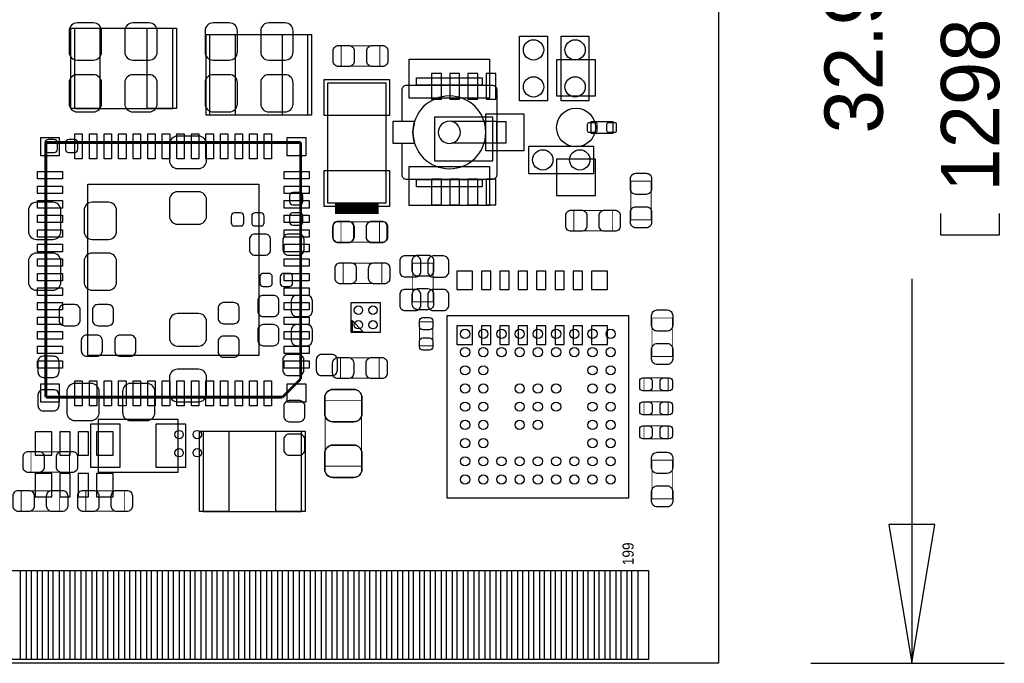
# Model space of a CAD drawing. Extents: x -19 to 83, y 27 to 85.
# Tile 8 of 10: x 56 to 83, y 34 to 52. Entities that reach past the tile are written whole.
import ezdxf

# ---------------------------------------------------------------- set-up
doc = ezdxf.new("R2010")
doc.units = 0
for name, color, linetype in [('BG_DIMENSION', 1, 'CONTINUOUS'), ('BG_OUTLINE', 3, 'CONTINUOUS'), ('PG_ASSEMBLY_TOP', 7, 'CONTINUOUS'), ('PIN_BOTTOM', 40, 'CONTINUOUS'), ('PIN_TOP', 5, 'CONTINUOUS')]:
    doc.layers.add(name, color=color, linetype=linetype)

msp = doc.modelspace()

# ---------------------------------------------------------------- linework, layer by layer
at = {"layer": 'BG_DIMENSION'}
for points in [[(82.5119, 46.355), (82.5119, 45.7581), (80.9117, 45.7581), (80.9117, 46.355)], [(80.1116, 44.55795), (80.1116, 33.993836)], [(79.4766, 37.803836), (80.1116, 33.993836), (80.7466, 37.803836), (79.4766, 37.803836)], [(77.339952, 33.993836), (82.6516, 33.993836)]]:
    msp.add_lwpolyline(points, dxfattribs=at)
at = {"layer": 'BG_OUTLINE'}
msp.add_lwpolyline([(74.799952, 55.992776, 0.414214), (72.800972, 53.993796, 0.414214), (74.799952, 51.994816), (74.799952, 33.993836), (23.949152, 33.993836), (23.949152, 37.493956, 0.414214), (23.451312, 37.994336, 0.414214), (22.950932, 37.493956), (22.950932, 33.993836), (7.200392, 33.993836), (7.200392, 51.994816, 0.414214), (9.199372, 53.993796, 0.414214), (7.200392, 55.992776), (7.199884, 66.987928), (74.799952, 66.987928)], format="xyb", close=True, dxfattribs=at)
at = {"layer": 'PG_ASSEMBLY_TOP'}
for points in [[(57.102248, 51.441096), (57.102248, 49.241202)], [(59.802268, 51.441096), (57.102248, 51.441096)], [(59.802268, 49.241202), (59.802268, 51.441096)], [(63.517018, 51.263296), (60.816998, 51.263296)], [(60.816998, 51.263296), (60.816998, 49.063402)], [(63.517018, 49.063402), (63.517018, 51.263296)], [(69.33438, 49.452276), (69.33438, 51.230276)], [(69.33438, 51.230276), (70.09638, 51.230276)], [(70.09638, 51.230276), (70.09638, 49.452276)], [(70.47738, 51.230276), (71.23938, 51.230276)], [(70.47738, 49.452276), (70.47738, 51.230276)], [(71.23938, 51.230276), (71.23938, 49.452276)], [(66.231008, 49.883568), (68.576952, 49.883568)], [(66.104008, 48.88357), (66.104008, 49.756568)], [(68.703952, 49.756568), (68.703952, 47.410624)], [(57.102248, 49.241202), (59.802268, 49.241202)], [(70.09638, 49.452276), (69.33438, 49.452276)], [(71.23938, 49.452276), (70.47738, 49.452276)], [(60.816998, 49.063402), (63.517018, 49.063402)], [(68.703952, 48.88357), (67.458082, 48.88357)], [(66.104008, 47.410624), (66.104008, 48.283622)], [(68.703952, 48.283622), (67.458082, 48.283622)], [(69.58838, 47.445676), (69.58838, 48.207676)], [(69.58838, 48.207676), (71.36638, 48.207676)], [(71.36638, 48.207676), (71.36638, 47.445676)], [(71.36638, 47.445676), (69.58838, 47.445676)], [(68.576952, 47.283624), (66.231008, 47.283624)], [(67.335908, 43.544744), (67.335908, 38.5445)], [(72.336152, 43.544744), (67.335908, 43.544744)], [(72.336152, 38.5445), (72.336152, 43.544744)], [(63.33871, 40.36568), (60.63869, 40.36568)], [(60.63869, 40.36568), (60.63869, 38.165786)], [(63.33871, 38.165786), (63.33871, 40.36568)], [(67.335908, 38.5445), (72.336152, 38.5445)], [(60.63869, 38.165786), (63.33871, 38.165786)]]:
    msp.add_lwpolyline(points, dxfattribs=at)
for points, const_width in [([(64.431672, 50.961798), (65.491868, 50.961798)], 0.024892), ([(64.431672, 50.401982), (64.431672, 50.961798)], 0.024892), ([(65.491868, 50.961798), (65.491868, 50.401982)], 0.024892), ([(65.491868, 50.401982), (64.431672, 50.401982)], 0.024892), ([(56.316626, 48.30572), (56.316626, 41.30548)], 0.0762), ([(63.316866, 48.30572), (56.316626, 48.30572)], 0.0762), ([(63.316866, 41.805606), (63.316866, 48.30572)], 0.0762), ([(72.390254, 46.179486), (72.390254, 47.239682)], 0.024892), ([(72.390254, 47.239682), (72.95007, 47.239682)], 0.024892), ([(72.95007, 47.239682), (72.95007, 46.179486)], 0.024892), ([(64.261492, 46.491652), (65.460372, 46.491652)], 0.29972), ([(70.82028, 45.875194), (70.82028, 46.43501)], 0.024892), ([(70.82028, 46.43501), (71.880476, 46.43501)], 0.024892), ([(71.880476, 46.43501), (71.880476, 45.875194)], 0.024892), ([(64.42456, 46.1264), (65.484756, 46.1264)], 0.024892), ([(64.42456, 45.566584), (64.42456, 46.1264)], 0.024892), ([(65.484756, 46.1264), (65.484756, 45.566584)], 0.024892), ([(72.95007, 46.179486), (72.390254, 46.179486)], 0.024892), ([(71.880476, 45.875194), (70.82028, 45.875194)], 0.024892), ([(65.484756, 45.566584), (64.42456, 45.566584)], 0.024892), ([(64.485266, 44.991274), (65.545462, 44.991274)], 0.024892), ([(64.485266, 44.431458), (64.485266, 44.991274)], 0.024892), ([(65.545462, 44.991274), (65.545462, 44.431458)], 0.024892), ([(66.395854, 43.928284), (66.395854, 44.98848)], 0.024892), ([(66.395854, 44.98848), (66.95567, 44.98848)], 0.024892), ([(66.95567, 44.98848), (66.95567, 43.928284)], 0.024892), ([(65.545462, 44.431458), (64.485266, 44.431458)], 0.024892), ([(66.95567, 43.928284), (66.395854, 43.928284)], 0.024892), ([(66.585846, 42.715942), (66.585846, 43.375834)], 0.024892), ([(66.585846, 43.375834), (66.946018, 43.375834)], 0.024892), ([(66.946018, 43.375834), (66.946018, 42.715942)], 0.024892), ([(72.970898, 42.422318), (72.970898, 43.482514)], 0.024892), ([(72.970898, 43.482514), (73.530714, 43.482514)], 0.024892), ([(73.530714, 43.482514), (73.530714, 42.422318)], 0.024892), ([(66.946018, 42.715942), (66.585846, 42.715942)], 0.024892), ([(64.415162, 42.385488), (65.475358, 42.385488)], 0.024892), ([(64.415162, 41.825672), (64.415162, 42.385488)], 0.024892), ([(65.475358, 42.385488), (65.475358, 41.825672)], 0.024892), ([(73.530714, 42.422318), (72.970898, 42.422318)], 0.024892), ([(62.81674, 41.30548), (63.316866, 41.805606)], 0.0762), ([(65.475358, 41.825672), (64.415162, 41.825672)], 0.024892), ([(72.752458, 41.840404), (73.41235, 41.840404)], 0.024892), ([(72.752458, 41.480232), (72.752458, 41.840404)], 0.024892), ([(73.41235, 41.840404), (73.41235, 41.480232)], 0.024892), ([(73.41235, 41.480232), (72.752458, 41.480232)], 0.024892), ([(56.316626, 41.30548), (62.81674, 41.30548)], 0.0762), ([(63.989966, 39.409878), (63.989966, 41.209722)], 0.024892), ([(63.989966, 41.209722), (64.990218, 41.209722)], 0.024892), ([(64.990218, 41.209722), (64.990218, 39.409878)], 0.024892), ([(72.752458, 41.180512), (73.41235, 41.180512)], 0.024892), ([(72.752458, 40.82034), (72.752458, 41.180512)], 0.024892), ([(73.41235, 41.180512), (73.41235, 40.82034)], 0.024892), ([(73.41235, 40.82034), (72.752458, 40.82034)], 0.024892), ([(72.752458, 40.52062), (73.41235, 40.52062)], 0.024892), ([(72.752458, 40.160448), (72.752458, 40.52062)], 0.024892), ([(73.41235, 40.52062), (73.41235, 40.160448)], 0.024892), ([(73.41235, 40.160448), (72.752458, 40.160448)], 0.024892), ([(55.908194, 39.246302), (55.908194, 39.806118)], 0.024892), ([(55.908194, 39.806118), (56.96839, 39.806118)], 0.024892), ([(56.96839, 39.806118), (56.96839, 39.246302)], 0.024892), ([(72.970898, 38.512496), (72.970898, 39.572692)], 0.024892), ([(72.970898, 39.572692), (73.530714, 39.572692)], 0.024892), ([(73.530714, 39.572692), (73.530714, 38.512496)], 0.024892), ([(56.96839, 39.246302), (55.908194, 39.246302)], 0.024892), ([(64.990218, 39.409878), (63.989966, 39.409878)], 0.024892), ([(55.636668, 38.175692), (55.636668, 38.735508)], 0.024892), ([(55.636668, 38.735508), (56.696864, 38.735508)], 0.024892), ([(56.696864, 38.735508), (56.696864, 38.175692)], 0.024892), ([(57.413398, 38.735508), (58.473594, 38.735508)], 0.024892), ([(57.413398, 38.175692), (57.413398, 38.735508)], 0.024892), ([(58.473594, 38.735508), (58.473594, 38.175692)], 0.024892), ([(73.530714, 38.512496), (72.970898, 38.512496)], 0.024892), ([(56.696864, 38.175692), (55.636668, 38.175692)], 0.024892), ([(58.473594, 38.175692), (57.413398, 38.175692)], 0.024892)]:
    msp.add_lwpolyline(points, dxfattribs=dict(at, const_width=const_width))
for points in [[(68.30568, 49.883568), (66.50228, 49.883568), (66.50228, 50.082196), (68.30568, 50.082196)], [(65.661032, 46.641512), (64.060832, 46.641512), (64.060832, 49.943512), (65.661032, 49.943512)], [(68.95338, 48.283622), (68.703952, 48.283622), (68.703952, 48.88357), (68.95338, 48.88357)], [(71.29018, 48.870616), (71.29018, 48.560736), (71.89978, 48.560736), (71.89978, 48.870616)], [(68.30568, 47.084996), (66.50228, 47.084996), (66.50228, 47.283624), (68.30568, 47.283624)], [(65.508632, 43.900598), (64.698626, 43.900598), (64.698626, 43.090592), (65.508632, 43.090592)], [(64.728852, 43.114722), (65.028826, 43.114722), (64.728852, 43.414696)], [(57.750202, 40.696388), (57.750202, 39.246556), (59.95035, 39.246556), (59.95035, 40.696388)]]:
    msp.add_lwpolyline(points, close=True, dxfattribs=at)
for points in [[(66.104008, 49.756568, -0.414214), (66.231008, 49.883568)], [(68.576952, 49.883568, -0.414214), (68.703952, 49.756568)], [(68.403978, 48.583596, 1), (66.403982, 48.583596, 1), (68.403978, 48.583596)], [(67.70878, 48.583596, 1), (67.09918, 48.583596, 1), (67.70878, 48.583596)], [(66.231008, 47.283624, -0.414214), (66.104008, 47.410624)], [(68.703952, 47.410624, -0.414214), (68.576952, 47.283624)]]:
    msp.add_lwpolyline(points, format="xyb", dxfattribs=at)
msp.add_lwpolyline([(66.45021, 48.88357), (65.85458, 48.88357), (65.85458, 48.283622), (66.45021, 48.283622, -0.076601), (66.403982, 48.583596, -0.076974)], format="xyb", close=True, dxfattribs=at)
at = {"layer": 'PIN_BOTTOM'}
for points in [[(57.1754, 50.569368), (57.625488, 50.569368, 0.414414), (57.845452, 50.789332), (57.845452, 51.369468, 0.414414), (57.625488, 51.589432), (57.1754, 51.589432, 0.414414), (56.955436, 51.369468), (56.955436, 50.789332, 0.414414)], [(59.155584, 51.589432), (58.705496, 51.589432, 0.414414), (58.485532, 51.369468), (58.485532, 50.789332, 0.414414), (58.705496, 50.569368), (59.155584, 50.569368, 0.414414), (59.375548, 50.789332), (59.375548, 51.369468, 0.414414)], [(60.9092, 50.569368), (61.359288, 50.569368, 0.414414), (61.579252, 50.789332), (61.579252, 51.369468, 0.414414), (61.359288, 51.589432), (60.9092, 51.589432, 0.414414), (60.689236, 51.369468), (60.689236, 50.789332, 0.414414)], [(62.889384, 51.589432), (62.439296, 51.589432, 0.414414), (62.219332, 51.369468), (62.219332, 50.789332, 0.414414), (62.439296, 50.569368), (62.889384, 50.569368, 0.414414), (63.109348, 50.789332), (63.109348, 51.369468, 0.414414)], [(57.1754, 49.146968), (57.625488, 49.146968, 0.414414), (57.845452, 49.366932), (57.845452, 49.947068, 0.414414), (57.625488, 50.167032), (57.1754, 50.167032, 0.414414), (56.955436, 49.947068), (56.955436, 49.366932, 0.414414)], [(59.155584, 50.167032), (58.705496, 50.167032, 0.414414), (58.485532, 49.947068), (58.485532, 49.366932, 0.414414), (58.705496, 49.146968), (59.155584, 49.146968, 0.414414), (59.375548, 49.366932), (59.375548, 49.947068, 0.414414)], [(60.9092, 49.146968), (61.359288, 49.146968, 0.414414), (61.579252, 49.366932), (61.579252, 49.947068, 0.414414), (61.359288, 50.167032), (60.9092, 50.167032, 0.414414), (60.689236, 49.947068), (60.689236, 49.366932, 0.414414)], [(62.889384, 50.167032), (62.439296, 50.167032, 0.414414), (62.219332, 49.947068), (62.219332, 49.366932, 0.414414), (62.439296, 49.146968), (62.889384, 49.146968, 0.414414), (63.109348, 49.366932), (63.109348, 49.947068, 0.414414)], [(59.71286, 48.259492), (59.71286, 47.809404, 0.414414), (59.932824, 47.58944), (60.51296, 47.58944, 0.414414), (60.732924, 47.809404), (60.732924, 48.259492, 0.414414), (60.51296, 48.479456), (59.932824, 48.479456, 0.414414)], [(56.383174, 48.029114), (56.543194, 48.029114, 0.413587), (56.63311, 48.119284), (56.63311, 48.299116, 0.413587), (56.543194, 48.389286), (56.383174, 48.389286, 0.413587), (56.293258, 48.299116), (56.293258, 48.119284, 0.413587)], [(57.10301, 48.389286), (56.94299, 48.389286, 0.413587), (56.853074, 48.299116), (56.853074, 48.119284, 0.413587), (56.94299, 48.029114), (57.10301, 48.029114, 0.413587), (57.192926, 48.119284), (57.192926, 48.299116, 0.413587)], [(60.732924, 46.279308), (60.732924, 46.729396, 0.414414), (60.51296, 46.94936), (59.932824, 46.94936, 0.414414), (59.71286, 46.729396), (59.71286, 46.279308, 0.414414), (59.932824, 46.059344), (60.51296, 46.059344, 0.414414)], [(63.014606, 46.841918), (63.014606, 46.681898, 0.413587), (63.104776, 46.591982), (63.284608, 46.591982, 0.413587), (63.374778, 46.681898), (63.374778, 46.841918, 0.413587), (63.284608, 46.931834), (63.104776, 46.931834, 0.413587)], [(56.0578, 45.641768), (56.507888, 45.641768, 0.414414), (56.727852, 45.861732), (56.727852, 46.441868, 0.414414), (56.507888, 46.661832), (56.0578, 46.661832, 0.414414), (55.837836, 46.441868), (55.837836, 45.861732, 0.414414)], [(58.037984, 46.661832), (57.587896, 46.661832, 0.414414), (57.367932, 46.441868), (57.367932, 45.861732, 0.414414), (57.587896, 45.641768), (58.037984, 45.641768, 0.414414), (58.257948, 45.861732), (58.257948, 46.441868, 0.414414)], [(61.502036, 46.010322), (61.662056, 46.010322, 0.413587), (61.751972, 46.100492), (61.751972, 46.280324, 0.413587), (61.662056, 46.370494), (61.502036, 46.370494, 0.413587), (61.41212, 46.280324), (61.41212, 46.100492, 0.413587)], [(62.221872, 46.370494), (62.061852, 46.370494, 0.413587), (61.971936, 46.280324), (61.971936, 46.100492, 0.413587), (62.061852, 46.010322), (62.221872, 46.010322, 0.413587), (62.311788, 46.100492), (62.311788, 46.280324, 0.413587)], [(63.374778, 46.122082), (63.374778, 46.282102, 0.413587), (63.284608, 46.372018), (63.104776, 46.372018, 0.413587), (63.014606, 46.282102), (63.014606, 46.122082, 0.413587), (63.104776, 46.032166), (63.284608, 46.032166, 0.413587)], [(64.347344, 45.556932), (64.627252, 45.556932, 0.414846), (64.777366, 45.707046), (64.777366, 45.986954, 0.414846), (64.627252, 46.137068), (64.347344, 46.137068, 0.414846), (64.19723, 45.986954), (64.19723, 45.707046, 0.414846)], [(65.54724, 46.137068), (65.267332, 46.137068, 0.414846), (65.117218, 45.986954), (65.117218, 45.707046, 0.414846), (65.267332, 45.556932), (65.54724, 45.556932, 0.414846), (65.697354, 45.707046), (65.697354, 45.986954, 0.414846)], [(62.061344, 45.20819), (62.341252, 45.20819, 0.414846), (62.491366, 45.358304), (62.491366, 45.638212, 0.414846), (62.341252, 45.788326), (62.061344, 45.788326, 0.414846), (61.91123, 45.638212), (61.91123, 45.358304, 0.414846)], [(63.26124, 45.788326), (62.981332, 45.788326, 0.414846), (62.831218, 45.638212), (62.831218, 45.358304, 0.414846), (62.981332, 45.20819), (63.26124, 45.20819, 0.414846), (63.411354, 45.358304), (63.411354, 45.638212, 0.414846)], [(56.0578, 44.244768), (56.507888, 44.244768, 0.414414), (56.727852, 44.464732), (56.727852, 45.044868, 0.414414), (56.507888, 45.264832), (56.0578, 45.264832, 0.414414), (55.837836, 45.044868), (55.837836, 44.464732, 0.414414)], [(58.037984, 45.264832), (57.587896, 45.264832, 0.414414), (57.367932, 45.044868), (57.367932, 44.464732, 0.414414), (57.587896, 44.244768), (58.037984, 44.244768, 0.414414), (58.257948, 44.464732), (58.257948, 45.044868, 0.414414)], [(66.03873, 45.039534), (66.03873, 44.759626, 0.414846), (66.188844, 44.609512), (66.468752, 44.609512, 0.414846), (66.618866, 44.759626), (66.618866, 45.039534, 0.414846), (66.468752, 45.189648), (66.188844, 45.189648, 0.414846)], [(66.81089, 45.036232), (66.81089, 44.756324, 0.414846), (66.961004, 44.60621), (67.240912, 44.60621, 0.414846), (67.391026, 44.756324), (67.391026, 45.036232, 0.414846), (67.240912, 45.186346), (66.961004, 45.186346, 0.414846)], [(62.287658, 44.347638), (62.447678, 44.347638, 0.413587), (62.537594, 44.437808), (62.537594, 44.61764, 0.413587), (62.447678, 44.70781), (62.287658, 44.70781, 0.413587), (62.197742, 44.61764), (62.197742, 44.437808, 0.413587)], [(63.007494, 44.70781), (62.847474, 44.70781, 0.413587), (62.757558, 44.61764), (62.757558, 44.437808, 0.413587), (62.847474, 44.347638), (63.007494, 44.347638, 0.413587), (63.09741, 44.437808), (63.09741, 44.61764, 0.413587)], [(62.289944, 43.52417), (62.569852, 43.52417, 0.414846), (62.719966, 43.674284), (62.719966, 43.954192, 0.414846), (62.569852, 44.104306), (62.289944, 44.104306, 0.414846), (62.13983, 43.954192), (62.13983, 43.674284, 0.414846)], [(63.48984, 44.104306), (63.209932, 44.104306, 0.414846), (63.059818, 43.954192), (63.059818, 43.674284, 0.414846), (63.209932, 43.52417), (63.48984, 43.52417, 0.414846), (63.639954, 43.674284), (63.639954, 43.954192, 0.414846)], [(66.618866, 43.839638), (66.618866, 44.119546, 0.414846), (66.468752, 44.26966), (66.188844, 44.26966, 0.414846), (66.03873, 44.119546), (66.03873, 43.839638, 0.414846), (66.188844, 43.689524), (66.468752, 43.689524, 0.414846)], [(67.391026, 43.836336), (67.391026, 44.116244, 0.414846), (67.240912, 44.266358), (66.961004, 44.266358, 0.414846), (66.81089, 44.116244), (66.81089, 43.836336, 0.414846), (66.961004, 43.686222), (67.240912, 43.686222, 0.414846)], [(56.828944, 43.270932), (57.108852, 43.270932, 0.414846), (57.258966, 43.421046), (57.258966, 43.700954, 0.414846), (57.108852, 43.851068), (56.828944, 43.851068, 0.414846), (56.67883, 43.700954), (56.67883, 43.421046, 0.414846)], [(58.02884, 43.851068), (57.748932, 43.851068, 0.414846), (57.598818, 43.700954), (57.598818, 43.421046, 0.414846), (57.748932, 43.270932), (58.02884, 43.270932, 0.414846), (58.178954, 43.421046), (58.178954, 43.700954, 0.414846)], [(61.050424, 43.754548), (61.050424, 43.47464, 0.414846), (61.200538, 43.324526), (61.480446, 43.324526, 0.414846), (61.63056, 43.47464), (61.63056, 43.754548, 0.414846), (61.480446, 43.904662), (61.200538, 43.904662, 0.414846)], [(59.71286, 43.382692), (59.71286, 42.932604, 0.414414), (59.932824, 42.71264), (60.51296, 42.71264, 0.414414), (60.732924, 42.932604), (60.732924, 43.382692, 0.414414), (60.51296, 43.602656), (59.932824, 43.602656, 0.414414)], [(62.289944, 42.720768), (62.569852, 42.720768, 0.414846), (62.719966, 42.870882), (62.719966, 43.15079, 0.414846), (62.569852, 43.300904), (62.289944, 43.300904, 0.414846), (62.13983, 43.15079), (62.13983, 42.870882, 0.414846)], [(63.48984, 43.300904), (63.209932, 43.300904, 0.414846), (63.059818, 43.15079), (63.059818, 42.870882, 0.414846), (63.209932, 42.720768), (63.48984, 42.720768, 0.414846), (63.639954, 42.870882), (63.639954, 43.15079, 0.414846)], [(57.438544, 42.432732), (57.718452, 42.432732, 0.414846), (57.868566, 42.582846), (57.868566, 42.862754, 0.414846), (57.718452, 43.012868), (57.438544, 43.012868, 0.414846), (57.28843, 42.862754), (57.28843, 42.582846, 0.414846)], [(58.63844, 43.012868), (58.358532, 43.012868, 0.414846), (58.208418, 42.862754), (58.208418, 42.582846, 0.414846), (58.358532, 42.432732), (58.63844, 42.432732, 0.414846), (58.788554, 42.582846), (58.788554, 42.862754, 0.414846)], [(61.63056, 42.554652), (61.63056, 42.83456, 0.414846), (61.480446, 42.984674), (61.200538, 42.984674, 0.414846), (61.050424, 42.83456), (61.050424, 42.554652, 0.414846), (61.200538, 42.404538), (61.480446, 42.404538, 0.414846)], [(62.975744, 41.899332), (63.255652, 41.899332, 0.414846), (63.405766, 42.049446), (63.405766, 42.329354, 0.414846), (63.255652, 42.479468), (62.975744, 42.479468, 0.414846), (62.82563, 42.329354), (62.82563, 42.049446, 0.414846)], [(64.17564, 42.479468), (63.895732, 42.479468, 0.414846), (63.745618, 42.329354), (63.745618, 42.049446, 0.414846), (63.895732, 41.899332), (64.17564, 41.899332, 0.414846), (64.325754, 42.049446), (64.325754, 42.329354, 0.414846)], [(56.097424, 42.281348), (56.097424, 42.00144, 0.414846), (56.247538, 41.851326), (56.527446, 41.851326, 0.414846), (56.67756, 42.00144), (56.67756, 42.281348, 0.414846), (56.527446, 42.431462), (56.247538, 42.431462, 0.414846)], [(60.732924, 41.402508), (60.732924, 41.852596, 0.414414), (60.51296, 42.07256), (59.932824, 42.07256, 0.414414), (59.71286, 41.852596), (59.71286, 41.402508, 0.414414), (59.932824, 41.182544), (60.51296, 41.182544, 0.414414)], [(57.112408, 40.663368), (57.562496, 40.663368, 0.414414), (57.78246, 40.883332), (57.78246, 41.463468, 0.414414), (57.562496, 41.683432), (57.112408, 41.683432, 0.414414), (56.892444, 41.463468), (56.892444, 40.883332, 0.414414)], [(59.092592, 41.683432), (58.642504, 41.683432, 0.414414), (58.42254, 41.463468), (58.42254, 40.883332, 0.414414), (58.642504, 40.663368), (59.092592, 40.663368, 0.414414), (59.312556, 40.883332), (59.312556, 41.463468, 0.414414)], [(56.67756, 41.081452), (56.67756, 41.36136, 0.414846), (56.527446, 41.511474), (56.247538, 41.511474, 0.414846), (56.097424, 41.36136), (56.097424, 41.081452, 0.414846), (56.247538, 40.931338), (56.527446, 40.931338, 0.414846)], [(63.98006, 41.299892), (63.98006, 40.849804, 0.414414), (64.200024, 40.62984), (64.78016, 40.62984, 0.414414), (65.000124, 40.849804), (65.000124, 41.299892, 0.414414), (64.78016, 41.519856), (64.200024, 41.519856, 0.414414)], [(62.853824, 41.062148), (62.853824, 40.78224, 0.414846), (63.003938, 40.632126), (63.283846, 40.632126, 0.414846), (63.43396, 40.78224), (63.43396, 41.062148, 0.414846), (63.283846, 41.212262), (63.003938, 41.212262, 0.414846)], [(63.43396, 39.862252), (63.43396, 40.14216, 0.414846), (63.283846, 40.292274), (63.003938, 40.292274, 0.414846), (62.853824, 40.14216), (62.853824, 39.862252, 0.414846), (63.003938, 39.712138), (63.283846, 39.712138, 0.414846)], [(65.000124, 39.319708), (65.000124, 39.769796, 0.414414), (64.78016, 39.98976), (64.200024, 39.98976, 0.414414), (63.98006, 39.769796), (63.98006, 39.319708, 0.414414), (64.200024, 39.099744), (64.78016, 39.099744, 0.414414)]]:
    msp.add_lwpolyline(points, format="xyb", close=True, dxfattribs=at)
for points in [[(70.35038, 50.578766), (70.35038, 49.588166), (71.41718, 49.588166), (71.41718, 50.578766)], [(67.183, 50.197258), (66.91376, 50.197258), (66.91376, 49.496218), (67.183, 49.496218)], [(67.683126, 50.197258), (67.413886, 50.197258), (67.413886, 49.496218), (67.683126, 49.496218)], [(68.182998, 50.197258), (67.913758, 50.197258), (67.913758, 49.496218), (68.182998, 49.496218)], [(68.683124, 50.197258), (68.413884, 50.197258), (68.413884, 49.496218), (68.683124, 49.496218)], [(68.598542, 47.797212), (68.598542, 48.996092), (66.998342, 48.996092), (66.998342, 47.797212)], [(70.35038, 47.843186), (70.35038, 46.852586), (71.41718, 46.852586), (71.41718, 47.843186)], [(67.183, 47.297086), (66.91376, 47.297086), (66.91376, 46.596046), (67.183, 46.596046)], [(67.683126, 47.297086), (67.413886, 47.297086), (67.413886, 46.596046), (67.683126, 46.596046)], [(68.182998, 47.297086), (67.913758, 47.297086), (67.913758, 46.596046), (68.182998, 46.596046)], [(68.683124, 47.297086), (68.413884, 47.297086), (68.413884, 46.596046), (68.683124, 46.596046)], [(68.038472, 44.26331), (68.038472, 44.77131), (67.606672, 44.77131), (67.606672, 44.26331)], [(68.289932, 44.77131), (68.289932, 44.26331), (68.543932, 44.26331), (68.543932, 44.77131)], [(68.792852, 44.77131), (68.792852, 44.26331), (69.046852, 44.26331), (69.046852, 44.77131)], [(69.298312, 44.77131), (69.298312, 44.26331), (69.552312, 44.26331), (69.552312, 44.77131)], [(69.801232, 44.77131), (69.801232, 44.26331), (70.055232, 44.26331), (70.055232, 44.77131)], [(70.306692, 44.77131), (70.306692, 44.26331), (70.560692, 44.26331), (70.560692, 44.77131)], [(70.809612, 44.77131), (70.809612, 44.26331), (71.063612, 44.26331), (71.063612, 44.77131)], [(71.744332, 44.26331), (71.744332, 44.77131), (71.312532, 44.77131), (71.312532, 44.26331)], [(67.606672, 43.26255), (67.606672, 42.75455), (68.038472, 42.75455), (68.038472, 43.26255)], [(68.289932, 43.26255), (68.289932, 42.75455), (68.543932, 42.75455), (68.543932, 43.26255)], [(68.792852, 43.26255), (68.792852, 42.75455), (69.046852, 42.75455), (69.046852, 43.26255)], [(69.298312, 43.26255), (69.298312, 42.75455), (69.552312, 42.75455), (69.552312, 43.26255)], [(69.801232, 43.26255), (69.801232, 42.75455), (70.055232, 42.75455), (70.055232, 43.26255)], [(70.306692, 43.26255), (70.306692, 42.75455), (70.560692, 42.75455), (70.560692, 43.26255)], [(70.809612, 43.26255), (70.809612, 42.75455), (71.063612, 42.75455), (71.063612, 43.26255)], [(71.312532, 43.26255), (71.312532, 42.75455), (71.744332, 42.75455), (71.744332, 43.26255)], [(56.02351, 40.35044), (56.02351, 39.71544), (56.48071, 39.71544), (56.48071, 40.35044)], [(56.703976, 40.35044), (56.703976, 39.71544), (56.983376, 39.71544), (56.983376, 40.35044)], [(57.204102, 40.35044), (57.204102, 39.71544), (57.483502, 39.71544), (57.483502, 40.35044)], [(57.704228, 40.35044), (57.704228, 39.71544), (58.161428, 39.71544), (58.161428, 40.35044)], [(56.026812, 39.20744), (56.026812, 38.57244), (56.484012, 38.57244), (56.484012, 39.20744)], [(56.704738, 39.20744), (56.704738, 38.57244), (56.984138, 38.57244), (56.984138, 39.20744)], [(57.204864, 39.20744), (57.204864, 38.57244), (57.484264, 38.57244), (57.484264, 39.20744)], [(57.70499, 39.20744), (57.70499, 38.57244), (58.16219, 38.57244), (58.16219, 39.20744)], [(55.621174, 34.093912), (55.621174, 36.543742), (56.078374, 36.543742), (56.078374, 34.093912)], [(56.221376, 34.093912), (56.221376, 36.543742), (56.678576, 36.543742), (56.678576, 34.093912)], [(56.821324, 34.093912), (56.821324, 36.543742), (57.278524, 36.543742), (57.278524, 34.093912)], [(57.421272, 34.093912), (57.421272, 36.543742), (57.878472, 36.543742), (57.878472, 34.093912)], [(58.02122, 34.093912), (58.02122, 36.543742), (58.47842, 36.543742), (58.47842, 34.093912)], [(58.621168, 34.093912), (58.621168, 36.543742), (59.078368, 36.543742), (59.078368, 34.093912)], [(59.22137, 34.093912), (59.22137, 36.543742), (59.67857, 36.543742), (59.67857, 34.093912)], [(59.821318, 34.093912), (59.821318, 36.543742), (60.278518, 36.543742), (60.278518, 34.093912)], [(60.421266, 34.093912), (60.421266, 36.543742), (60.878466, 36.543742), (60.878466, 34.093912)], [(61.021214, 34.093912), (61.021214, 36.543742), (61.478414, 36.543742), (61.478414, 34.093912)], [(61.621162, 34.093912), (61.621162, 36.543742), (62.078362, 36.543742), (62.078362, 34.093912)], [(62.221364, 34.093912), (62.221364, 36.543742), (62.678564, 36.543742), (62.678564, 34.093912)], [(62.821312, 34.093912), (62.821312, 36.543742), (63.278512, 36.543742), (63.278512, 34.093912)], [(63.42126, 34.093912), (63.42126, 36.543742), (63.87846, 36.543742), (63.87846, 34.093912)], [(64.021208, 34.093912), (64.021208, 36.543742), (64.478408, 36.543742), (64.478408, 34.093912)], [(64.62141, 34.093912), (64.62141, 36.543742), (65.07861, 36.543742), (65.07861, 34.093912)], [(65.221358, 34.093912), (65.221358, 36.543742), (65.678558, 36.543742), (65.678558, 34.093912)], [(65.821306, 34.093912), (65.821306, 36.543742), (66.278506, 36.543742), (66.278506, 34.093912)], [(66.421254, 34.093912), (66.421254, 36.543742), (66.878454, 36.543742), (66.878454, 34.093912)], [(67.021202, 34.093912), (67.021202, 36.543742), (67.478402, 36.543742), (67.478402, 34.093912)], [(67.621404, 34.093912), (67.621404, 36.543742), (68.078604, 36.543742), (68.078604, 34.093912)], [(68.221352, 34.093912), (68.221352, 36.543742), (68.678552, 36.543742), (68.678552, 34.093912)], [(68.8213, 34.093912), (68.8213, 36.543742), (69.2785, 36.543742), (69.2785, 34.093912)], [(69.421248, 34.093912), (69.421248, 36.543742), (69.878448, 36.543742), (69.878448, 34.093912)], [(70.021196, 34.093912), (70.021196, 36.543742), (70.478396, 36.543742), (70.478396, 34.093912)], [(70.621398, 34.093912), (70.621398, 36.543742), (71.078598, 36.543742), (71.078598, 34.093912)], [(71.221346, 34.093912), (71.221346, 36.543742), (71.678546, 36.543742), (71.678546, 34.093912)], [(71.821294, 34.093912), (71.821294, 36.543742), (72.278494, 36.543742), (72.278494, 34.093912)], [(72.421242, 34.093912), (72.421242, 36.543742), (72.878442, 36.543742), (72.878442, 34.093912)]]:
    msp.add_lwpolyline(points, close=True, dxfattribs=at)
for centre, radius in [((70.88378, 48.715676), 0.5334), ((59.97702, 40.278558), 0.115062), ((60.476892, 40.278558), 0.115062), ((59.97702, 39.778686), 0.115062), ((60.476892, 39.778686), 0.115062)]:
    msp.add_circle(centre, radius, dxfattribs=at)
at = {"layer": 'PIN_TOP'}
for points in [[(57.803288, 51.445922), (57.803288, 49.236122), (57.003188, 49.236122), (57.003188, 51.445922)], [(59.901328, 51.445922), (59.901328, 49.236122), (59.101228, 49.236122), (59.101228, 51.445922)], [(60.717938, 49.058576), (60.717938, 51.268376), (61.518038, 51.268376), (61.518038, 49.058576)], [(62.815978, 49.058576), (62.815978, 51.268376), (63.616078, 51.268376), (63.616078, 49.058576)], [(68.50888, 49.525174), (66.29908, 49.525174), (66.29908, 50.591974), (68.50888, 50.591974)], [(65.762632, 49.046892), (63.959232, 49.046892), (63.959232, 50.037492), (65.762632, 50.037492)], [(69.449696, 48.075596), (68.408296, 48.075596), (68.408296, 49.091596), (69.449696, 49.091596)], [(56.685688, 48.444658), (56.685688, 47.936658), (56.177688, 47.936658), (56.177688, 48.444658)], [(57.115202, 48.538384), (57.318402, 48.538384), (57.318402, 47.852584), (57.115202, 47.852584)], [(57.515252, 48.538384), (57.718452, 48.538384), (57.718452, 47.852584), (57.515252, 47.852584)], [(57.915048, 48.538384), (58.118248, 48.538384), (58.118248, 47.852584), (57.915048, 47.852584)], [(58.315098, 48.538384), (58.518298, 48.538384), (58.518298, 47.852584), (58.315098, 47.852584)], [(58.715148, 48.538384), (58.918348, 48.538384), (58.918348, 47.852584), (58.715148, 47.852584)], [(59.115198, 48.538384), (59.318398, 48.538384), (59.318398, 47.852584), (59.115198, 47.852584)], [(59.515248, 48.538384), (59.718448, 48.538384), (59.718448, 47.852584), (59.515248, 47.852584)], [(59.915044, 48.538384), (60.118244, 48.538384), (60.118244, 47.852584), (59.915044, 47.852584)], [(60.315094, 48.538384), (60.518294, 48.538384), (60.518294, 47.852584), (60.315094, 47.852584)], [(60.715144, 48.538384), (60.918344, 48.538384), (60.918344, 47.852584), (60.715144, 47.852584)], [(61.115194, 48.538384), (61.318394, 48.538384), (61.318394, 47.852584), (61.115194, 47.852584)], [(61.515244, 48.538384), (61.718444, 48.538384), (61.718444, 47.852584), (61.515244, 47.852584)], [(61.91504, 48.538384), (62.11824, 48.538384), (62.11824, 47.852584), (61.91504, 47.852584)], [(62.31509, 48.538384), (62.51829, 48.538384), (62.51829, 47.852584), (62.31509, 47.852584)], [(63.455804, 48.444658), (63.455804, 47.936658), (62.947804, 47.936658), (62.947804, 48.444658)], [(68.50888, 46.575218), (66.29908, 46.575218), (66.29908, 47.642018), (68.50888, 47.642018)], [(56.769762, 47.507144), (56.769762, 47.303944), (56.083962, 47.303944), (56.083962, 47.507144)], [(63.54953, 47.507144), (63.54953, 47.303944), (62.86373, 47.303944), (62.86373, 47.507144)], [(65.762632, 46.547532), (63.959232, 46.547532), (63.959232, 47.538132), (65.762632, 47.538132)], [(56.769762, 47.107094), (56.769762, 46.903894), (56.083962, 46.903894), (56.083962, 47.107094)], [(62.166246, 47.1551), (62.166246, 42.4561), (57.467246, 42.4561), (57.467246, 47.1551)], [(63.54953, 47.107094), (63.54953, 46.903894), (62.86373, 46.903894), (62.86373, 47.107094)], [(56.769762, 46.707298), (56.769762, 46.504098), (56.083962, 46.504098), (56.083962, 46.707298)], [(63.54953, 46.707298), (63.54953, 46.504098), (62.86373, 46.504098), (62.86373, 46.707298)], [(56.769762, 46.307248), (56.769762, 46.104048), (56.083962, 46.104048), (56.083962, 46.307248)], [(63.54953, 46.307248), (63.54953, 46.104048), (62.86373, 46.104048), (62.86373, 46.307248)], [(56.769762, 45.907198), (56.769762, 45.703998), (56.083962, 45.703998), (56.083962, 45.907198)], [(63.54953, 45.907198), (63.54953, 45.703998), (62.86373, 45.703998), (62.86373, 45.907198)], [(56.769762, 45.507148), (56.769762, 45.303948), (56.083962, 45.303948), (56.083962, 45.507148)], [(63.54953, 45.507148), (63.54953, 45.303948), (62.86373, 45.303948), (62.86373, 45.507148)], [(56.769762, 45.107098), (56.769762, 44.903898), (56.083962, 44.903898), (56.083962, 45.107098)], [(63.54953, 45.107098), (63.54953, 44.903898), (62.86373, 44.903898), (62.86373, 45.107098)], [(56.769762, 44.707302), (56.769762, 44.504102), (56.083962, 44.504102), (56.083962, 44.707302)], [(63.54953, 44.707302), (63.54953, 44.504102), (62.86373, 44.504102), (62.86373, 44.707302)], [(56.769762, 44.307252), (56.769762, 44.104052), (56.083962, 44.104052), (56.083962, 44.307252)], [(63.54953, 44.307252), (63.54953, 44.104052), (62.86373, 44.104052), (62.86373, 44.307252)], [(56.769762, 43.907202), (56.769762, 43.704002), (56.083962, 43.704002), (56.083962, 43.907202)], [(63.54953, 43.907202), (63.54953, 43.704002), (62.86373, 43.704002), (62.86373, 43.907202)], [(56.769762, 43.507152), (56.769762, 43.303952), (56.083962, 43.303952), (56.083962, 43.507152)], [(63.54953, 43.507152), (63.54953, 43.303952), (62.86373, 43.303952), (62.86373, 43.507152)], [(56.769762, 43.107102), (56.769762, 42.903902), (56.083962, 42.903902), (56.083962, 43.107102)], [(63.54953, 43.107102), (63.54953, 42.903902), (62.86373, 42.903902), (62.86373, 43.107102)], [(56.769762, 42.707306), (56.769762, 42.504106), (56.083962, 42.504106), (56.083962, 42.707306)], [(63.54953, 42.707306), (63.54953, 42.504106), (62.86373, 42.504106), (62.86373, 42.707306)], [(56.769762, 42.307256), (56.769762, 42.104056), (56.083962, 42.104056), (56.083962, 42.307256)], [(63.54953, 42.307256), (63.54953, 42.104056), (62.86373, 42.104056), (62.86373, 42.307256)], [(56.685688, 41.674542), (56.685688, 41.166542), (56.177688, 41.166542), (56.177688, 41.674542)], [(57.115202, 41.758616), (57.318402, 41.758616), (57.318402, 41.072816), (57.115202, 41.072816)], [(57.515252, 41.758616), (57.718452, 41.758616), (57.718452, 41.072816), (57.515252, 41.072816)], [(57.915048, 41.758616), (58.118248, 41.758616), (58.118248, 41.072816), (57.915048, 41.072816)], [(58.315098, 41.758616), (58.518298, 41.758616), (58.518298, 41.072816), (58.315098, 41.072816)], [(58.715148, 41.758616), (58.918348, 41.758616), (58.918348, 41.072816), (58.715148, 41.072816)], [(59.115198, 41.758616), (59.318398, 41.758616), (59.318398, 41.072816), (59.115198, 41.072816)], [(59.515248, 41.758616), (59.718448, 41.758616), (59.718448, 41.072816), (59.515248, 41.072816)], [(59.915044, 41.758616), (60.118244, 41.758616), (60.118244, 41.072816), (59.915044, 41.072816)], [(60.315094, 41.758616), (60.518294, 41.758616), (60.518294, 41.072816), (60.315094, 41.072816)], [(60.715144, 41.758616), (60.918344, 41.758616), (60.918344, 41.072816), (60.715144, 41.072816)], [(61.115194, 41.758616), (61.318394, 41.758616), (61.318394, 41.072816), (61.115194, 41.072816)], [(61.515244, 41.758616), (61.718444, 41.758616), (61.718444, 41.072816), (61.515244, 41.072816)], [(61.91504, 41.758616), (62.11824, 41.758616), (62.11824, 41.072816), (61.91504, 41.072816)], [(62.31509, 41.758616), (62.51829, 41.758616), (62.51829, 41.072816), (62.31509, 41.072816)], [(63.455804, 41.674542), (63.455804, 41.166542), (62.947804, 41.166542), (62.947804, 41.674542)], [(58.350404, 40.57142), (58.350404, 39.371524), (57.550304, 39.371524), (57.550304, 40.57142)], [(60.150248, 40.57142), (60.150248, 39.371524), (59.350148, 39.371524), (59.350148, 40.57142)], [(60.53963, 38.16096), (60.53963, 40.37076), (61.33973, 40.37076), (61.33973, 38.16096)], [(62.63767, 38.16096), (62.63767, 40.37076), (63.43777, 40.37076), (63.43777, 38.16096)], [(55.3212, 34.093912), (55.3212, 36.543742), (55.7784, 36.543742), (55.7784, 34.093912)], [(55.921402, 34.093912), (55.921402, 36.543742), (56.378602, 36.543742), (56.378602, 34.093912)], [(56.52135, 34.093912), (56.52135, 36.543742), (56.97855, 36.543742), (56.97855, 34.093912)], [(57.121298, 34.093912), (57.121298, 36.543742), (57.578498, 36.543742), (57.578498, 34.093912)], [(57.721246, 34.093912), (57.721246, 36.543742), (58.178446, 36.543742), (58.178446, 34.093912)], [(58.321194, 34.093912), (58.321194, 36.543742), (58.778394, 36.543742), (58.778394, 34.093912)], [(58.921396, 34.093912), (58.921396, 36.543742), (59.378596, 36.543742), (59.378596, 34.093912)], [(59.521344, 34.093912), (59.521344, 36.543742), (59.978544, 36.543742), (59.978544, 34.093912)], [(60.121292, 34.093912), (60.121292, 36.543742), (60.578492, 36.543742), (60.578492, 34.093912)], [(60.72124, 34.093912), (60.72124, 36.543742), (61.17844, 36.543742), (61.17844, 34.093912)], [(61.321188, 34.093912), (61.321188, 36.543742), (61.778388, 36.543742), (61.778388, 34.093912)], [(61.92139, 34.093912), (61.92139, 36.543742), (62.37859, 36.543742), (62.37859, 34.093912)], [(62.521338, 34.093912), (62.521338, 36.543742), (62.978538, 36.543742), (62.978538, 34.093912)], [(63.121286, 34.093912), (63.121286, 36.543742), (63.578486, 36.543742), (63.578486, 34.093912)], [(63.721234, 34.093912), (63.721234, 36.543742), (64.178434, 36.543742), (64.178434, 34.093912)], [(64.321182, 34.093912), (64.321182, 36.543742), (64.778382, 36.543742), (64.778382, 34.093912)], [(64.921384, 34.093912), (64.921384, 36.543742), (65.378584, 36.543742), (65.378584, 34.093912)], [(65.521332, 34.093912), (65.521332, 36.543742), (65.978532, 36.543742), (65.978532, 34.093912)], [(66.12128, 34.093912), (66.12128, 36.543742), (66.57848, 36.543742), (66.57848, 34.093912)], [(66.721228, 34.093912), (66.721228, 36.543742), (67.178428, 36.543742), (67.178428, 34.093912)], [(67.321176, 34.093912), (67.321176, 36.543742), (67.778376, 36.543742), (67.778376, 34.093912)], [(67.921378, 34.093912), (67.921378, 36.543742), (68.378578, 36.543742), (68.378578, 34.093912)], [(68.521326, 34.093912), (68.521326, 36.543742), (68.978526, 36.543742), (68.978526, 34.093912)], [(69.121274, 34.093912), (69.121274, 36.543742), (69.578474, 36.543742), (69.578474, 34.093912)], [(69.721222, 34.093912), (69.721222, 36.543742), (70.178422, 36.543742), (70.178422, 34.093912)], [(70.32117, 34.093912), (70.32117, 36.543742), (70.77837, 36.543742), (70.77837, 34.093912)], [(70.921372, 34.093912), (70.921372, 36.543742), (71.378572, 36.543742), (71.378572, 34.093912)], [(71.52132, 34.093912), (71.52132, 36.543742), (71.97852, 36.543742), (71.97852, 34.093912)], [(72.121268, 34.093912), (72.121268, 36.543742), (72.578468, 36.543742), (72.578468, 34.093912)]]:
    msp.add_lwpolyline(points, close=True, dxfattribs=at)
for points in [[(64.361822, 50.971958), (64.64173, 50.971958, -0.414846), (64.791844, 50.821844), (64.791844, 50.541936, -0.414846), (64.64173, 50.391822), (64.361822, 50.391822, -0.414846), (64.211708, 50.541936), (64.211708, 50.821844, -0.414846)], [(65.561718, 50.391822), (65.28181, 50.391822, -0.414846), (65.131696, 50.541936), (65.131696, 50.821844, -0.414846), (65.28181, 50.971958), (65.561718, 50.971958, -0.414846), (65.711832, 50.821844), (65.711832, 50.541936, -0.414846)], [(71.45528, 48.626776, -0.414214), (71.40448, 48.575976), (71.25208, 48.575976, -0.414214), (71.20128, 48.626776), (71.20128, 48.804576, -0.414214), (71.25208, 48.855376), (71.40448, 48.855376, -0.414214), (71.45528, 48.804576)], [(71.98868, 48.626776, -0.414214), (71.93788, 48.575976), (71.78548, 48.575976, -0.414214), (71.73468, 48.626776), (71.73468, 48.804576, -0.414214), (71.78548, 48.855376), (71.93788, 48.855376, -0.414214), (71.98868, 48.804576)], [(72.96023, 47.309532), (72.96023, 47.029624, -0.414846), (72.810116, 46.87951), (72.530208, 46.87951, -0.414846), (72.380094, 47.029624), (72.380094, 47.309532, -0.414846), (72.530208, 47.459646), (72.810116, 47.459646, -0.414846)], [(72.380094, 46.109636), (72.380094, 46.389544, -0.414846), (72.530208, 46.539658), (72.810116, 46.539658, -0.414846), (72.96023, 46.389544), (72.96023, 46.109636, -0.414846), (72.810116, 45.959522), (72.530208, 45.959522, -0.414846)], [(70.75043, 46.44517), (71.030338, 46.44517, -0.414846), (71.180452, 46.295056), (71.180452, 46.015148, -0.414846), (71.030338, 45.865034), (70.75043, 45.865034, -0.414846), (70.600316, 46.015148), (70.600316, 46.295056, -0.414846)], [(71.950326, 45.865034), (71.670418, 45.865034, -0.414846), (71.520304, 46.015148), (71.520304, 46.295056, -0.414846), (71.670418, 46.44517), (71.950326, 46.44517, -0.414846), (72.10044, 46.295056), (72.10044, 46.015148, -0.414846)], [(64.35471, 46.13656), (64.634618, 46.13656, -0.414846), (64.784732, 45.986446), (64.784732, 45.706538, -0.414846), (64.634618, 45.556424), (64.35471, 45.556424, -0.414846), (64.204596, 45.706538), (64.204596, 45.986446, -0.414846)], [(65.554606, 45.556424), (65.274698, 45.556424, -0.414846), (65.124584, 45.706538), (65.124584, 45.986446, -0.414846), (65.274698, 46.13656), (65.554606, 46.13656, -0.414846), (65.70472, 45.986446), (65.70472, 45.706538, -0.414846)], [(66.96583, 45.05833), (66.96583, 44.778422, -0.414846), (66.815716, 44.628308), (66.535808, 44.628308, -0.414846), (66.385694, 44.778422), (66.385694, 45.05833, -0.414846), (66.535808, 45.208444), (66.815716, 45.208444, -0.414846)], [(64.415416, 45.001434), (64.695324, 45.001434, -0.414846), (64.845438, 44.85132), (64.845438, 44.571412, -0.414846), (64.695324, 44.421298), (64.415416, 44.421298, -0.414846), (64.265302, 44.571412), (64.265302, 44.85132, -0.414846)], [(65.615312, 44.421298), (65.335404, 44.421298, -0.414846), (65.18529, 44.571412), (65.18529, 44.85132, -0.414846), (65.335404, 45.001434), (65.615312, 45.001434, -0.414846), (65.765426, 44.85132), (65.765426, 44.571412, -0.414846)], [(66.385694, 43.858434), (66.385694, 44.138342, -0.414846), (66.535808, 44.288456), (66.815716, 44.288456, -0.414846), (66.96583, 44.138342), (66.96583, 43.858434, -0.414846), (66.815716, 43.70832), (66.535808, 43.70832, -0.414846)], [(73.540874, 43.552364), (73.540874, 43.272456, -0.414846), (73.39076, 43.122342), (73.110852, 43.122342, -0.414846), (72.960738, 43.272456), (72.960738, 43.552364, -0.414846), (73.110852, 43.702478), (73.39076, 43.702478, -0.414846)], [(66.946018, 43.405806), (66.946018, 43.245786, -0.413587), (66.855848, 43.15587), (66.676016, 43.15587, -0.413587), (66.585846, 43.245786), (66.585846, 43.405806, -0.413587), (66.676016, 43.495722), (66.855848, 43.495722, -0.413587)], [(66.585846, 42.68597), (66.585846, 42.84599, -0.413587), (66.676016, 42.935906), (66.855848, 42.935906, -0.413587), (66.946018, 42.84599), (66.946018, 42.68597, -0.413587), (66.855848, 42.596054), (66.676016, 42.596054, -0.413587)], [(72.960738, 42.352468), (72.960738, 42.632376, -0.414846), (73.110852, 42.78249), (73.39076, 42.78249, -0.414846), (73.540874, 42.632376), (73.540874, 42.352468, -0.414846), (73.39076, 42.202354), (73.110852, 42.202354, -0.414846)], [(64.345312, 42.395648), (64.62522, 42.395648, -0.414846), (64.775334, 42.245534), (64.775334, 41.965626, -0.414846), (64.62522, 41.815512), (64.345312, 41.815512, -0.414846), (64.195198, 41.965626), (64.195198, 42.245534, -0.414846)], [(65.545208, 41.815512), (65.2653, 41.815512, -0.414846), (65.115186, 41.965626), (65.115186, 42.245534, -0.414846), (65.2653, 42.395648), (65.545208, 42.395648, -0.414846), (65.695322, 42.245534), (65.695322, 41.965626, -0.414846)], [(72.722486, 41.840404), (72.882506, 41.840404, -0.413587), (72.972422, 41.750234), (72.972422, 41.570402, -0.413587), (72.882506, 41.480232), (72.722486, 41.480232, -0.413587), (72.63257, 41.570402), (72.63257, 41.750234, -0.413587)], [(73.442322, 41.480232), (73.282302, 41.480232, -0.413587), (73.192386, 41.570402), (73.192386, 41.750234, -0.413587), (73.282302, 41.840404), (73.442322, 41.840404, -0.413587), (73.532238, 41.750234), (73.532238, 41.570402, -0.413587)], [(65.000124, 41.299892), (65.000124, 40.849804, -0.414414), (64.78016, 40.62984), (64.200024, 40.62984, -0.414414), (63.98006, 40.849804), (63.98006, 41.299892, -0.414414), (64.200024, 41.519856), (64.78016, 41.519856, -0.414414)], [(72.722486, 41.180512), (72.882506, 41.180512, -0.413587), (72.972422, 41.090342), (72.972422, 40.91051, -0.413587), (72.882506, 40.82034), (72.722486, 40.82034, -0.413587), (72.63257, 40.91051), (72.63257, 41.090342, -0.413587)], [(73.442322, 40.82034), (73.282302, 40.82034, -0.413587), (73.192386, 40.91051), (73.192386, 41.090342, -0.413587), (73.282302, 41.180512), (73.442322, 41.180512, -0.413587), (73.532238, 41.090342), (73.532238, 40.91051, -0.413587)], [(72.722486, 40.52062), (72.882506, 40.52062, -0.413587), (72.972422, 40.43045), (72.972422, 40.250618, -0.413587), (72.882506, 40.160448), (72.722486, 40.160448, -0.413587), (72.63257, 40.250618), (72.63257, 40.43045, -0.413587)], [(73.442322, 40.160448), (73.282302, 40.160448, -0.413587), (73.192386, 40.250618), (73.192386, 40.43045, -0.413587), (73.282302, 40.52062), (73.442322, 40.52062, -0.413587), (73.532238, 40.43045), (73.532238, 40.250618, -0.413587)], [(55.838344, 39.816278), (56.118252, 39.816278, -0.414846), (56.268366, 39.666164), (56.268366, 39.386256, -0.414846), (56.118252, 39.236142), (55.838344, 39.236142, -0.414846), (55.68823, 39.386256), (55.68823, 39.666164, -0.414846)], [(57.03824, 39.236142), (56.758332, 39.236142, -0.414846), (56.608218, 39.386256), (56.608218, 39.666164, -0.414846), (56.758332, 39.816278), (57.03824, 39.816278, -0.414846), (57.188354, 39.666164), (57.188354, 39.386256, -0.414846)], [(63.98006, 39.319708), (63.98006, 39.769796, -0.414414), (64.200024, 39.98976), (64.78016, 39.98976, -0.414414), (65.000124, 39.769796), (65.000124, 39.319708, -0.414414), (64.78016, 39.099744), (64.200024, 39.099744, -0.414414)], [(73.540874, 39.642542), (73.540874, 39.362634, -0.414846), (73.39076, 39.21252), (73.110852, 39.21252, -0.414846), (72.960738, 39.362634), (72.960738, 39.642542, -0.414846), (73.110852, 39.792656), (73.39076, 39.792656, -0.414846)], [(55.566818, 38.745668), (55.846726, 38.745668, -0.414846), (55.99684, 38.595554), (55.99684, 38.315646, -0.414846), (55.846726, 38.165532), (55.566818, 38.165532, -0.414846), (55.416704, 38.315646), (55.416704, 38.595554, -0.414846)], [(56.766714, 38.165532), (56.486806, 38.165532, -0.414846), (56.336692, 38.315646), (56.336692, 38.595554, -0.414846), (56.486806, 38.745668), (56.766714, 38.745668, -0.414846), (56.916828, 38.595554), (56.916828, 38.315646, -0.414846)], [(57.343548, 38.745668), (57.623456, 38.745668, -0.414846), (57.77357, 38.595554), (57.77357, 38.315646, -0.414846), (57.623456, 38.165532), (57.343548, 38.165532, -0.414846), (57.193434, 38.315646), (57.193434, 38.595554, -0.414846)], [(58.543444, 38.165532), (58.263536, 38.165532, -0.414846), (58.113422, 38.315646), (58.113422, 38.595554, -0.414846), (58.263536, 38.745668), (58.543444, 38.745668, -0.414846), (58.693558, 38.595554), (58.693558, 38.315646, -0.414846)], [(72.960738, 38.442646), (72.960738, 38.722554, -0.414846), (73.110852, 38.872668), (73.39076, 38.872668, -0.414846), (73.540874, 38.722554), (73.540874, 38.442646, -0.414846), (73.39076, 38.292532), (73.110852, 38.292532, -0.414846)]]:
    msp.add_lwpolyline(points, format="xyb", close=True, dxfattribs=at)
for centre, radius in [((69.71538, 50.849276), 0.2794), ((70.85838, 50.849276), 0.2794), ((69.71538, 49.833276), 0.2794), ((70.85838, 49.833276), 0.2794), ((69.96938, 47.826676), 0.2794), ((70.98538, 47.826676), 0.2794), ((64.905128, 43.69689), 0.115062), ((65.304924, 43.69689), 0.115062), ((64.905128, 43.297094), 0.115062), ((65.304924, 43.297094), 0.115062), ((67.836034, 43.044618), 0.127), ((68.335906, 43.044618), 0.127), ((68.836032, 43.044618), 0.127), ((69.335904, 43.044618), 0.127), ((69.83603, 43.044618), 0.127), ((70.336156, 43.044618), 0.127), ((70.836028, 43.044618), 0.127), ((71.336154, 43.044618), 0.127), ((71.836026, 43.044618), 0.127), ((67.836034, 42.544746), 0.127), ((68.335906, 42.544746), 0.127), ((68.836032, 42.544746), 0.127), ((69.335904, 42.544746), 0.127), ((69.83603, 42.544746), 0.127), ((70.336156, 42.544746), 0.127), ((70.836028, 42.544746), 0.127), ((71.336154, 42.544746), 0.127), ((71.836026, 42.544746), 0.127), ((67.836034, 42.04462), 0.127), ((68.335906, 42.04462), 0.127), ((71.336154, 42.04462), 0.127), ((71.836026, 42.04462), 0.127), ((67.836034, 41.544748), 0.127), ((68.335906, 41.544748), 0.127), ((69.335904, 41.544748), 0.127), ((69.83603, 41.544748), 0.127), ((70.336156, 41.544748), 0.127), ((71.336154, 41.544748), 0.127), ((71.836026, 41.544748), 0.127), ((67.836034, 41.044622), 0.127), ((68.335906, 41.044622), 0.127), ((69.335904, 41.044622), 0.127), ((69.83603, 41.044622), 0.127), ((70.336156, 41.044622), 0.127), ((71.336154, 41.044622), 0.127), ((71.836026, 41.044622), 0.127), ((67.836034, 40.544496), 0.127), ((68.335906, 40.544496), 0.127), ((69.335904, 40.544496), 0.127), ((69.83603, 40.544496), 0.127), ((71.336154, 40.544496), 0.127), ((71.836026, 40.544496), 0.127), ((67.836034, 40.044624), 0.127), ((68.335906, 40.044624), 0.127), ((71.336154, 40.044624), 0.127), ((71.836026, 40.044624), 0.127), ((67.836034, 39.544498), 0.127), ((68.335906, 39.544498), 0.127), ((68.836032, 39.544498), 0.127), ((69.335904, 39.544498), 0.127), ((69.83603, 39.544498), 0.127), ((70.336156, 39.544498), 0.127), ((70.836028, 39.544498), 0.127), ((71.336154, 39.544498), 0.127), ((71.836026, 39.544498), 0.127), ((67.836034, 39.044626), 0.127), ((68.335906, 39.044626), 0.127), ((68.836032, 39.044626), 0.127), ((69.335904, 39.044626), 0.127), ((69.83603, 39.044626), 0.127), ((70.336156, 39.044626), 0.127), ((70.836028, 39.044626), 0.127), ((71.336154, 39.044626), 0.127), ((71.836026, 39.044626), 0.127)]:
    msp.add_circle(centre, radius, dxfattribs=at)

# ---------------------------------------------------------------- texts
at = {"layer": 'BG_DIMENSION'}
for s, p in [('1298.98', (82.5119, 46.9519)), ('32.99', (79.3115, 48.5521))]:
    msp.add_text(s, height=1.6002, rotation=90, dxfattribs=at).set_placement(p)
at = {"layer": 'PG_ASSEMBLY_TOP', "width": 0.916667}
msp.add_text('199', height=0.3048, rotation=90, dxfattribs=at).set_placement((72.4662, 36.6903))

doc.saveas('drawing.dxf')
